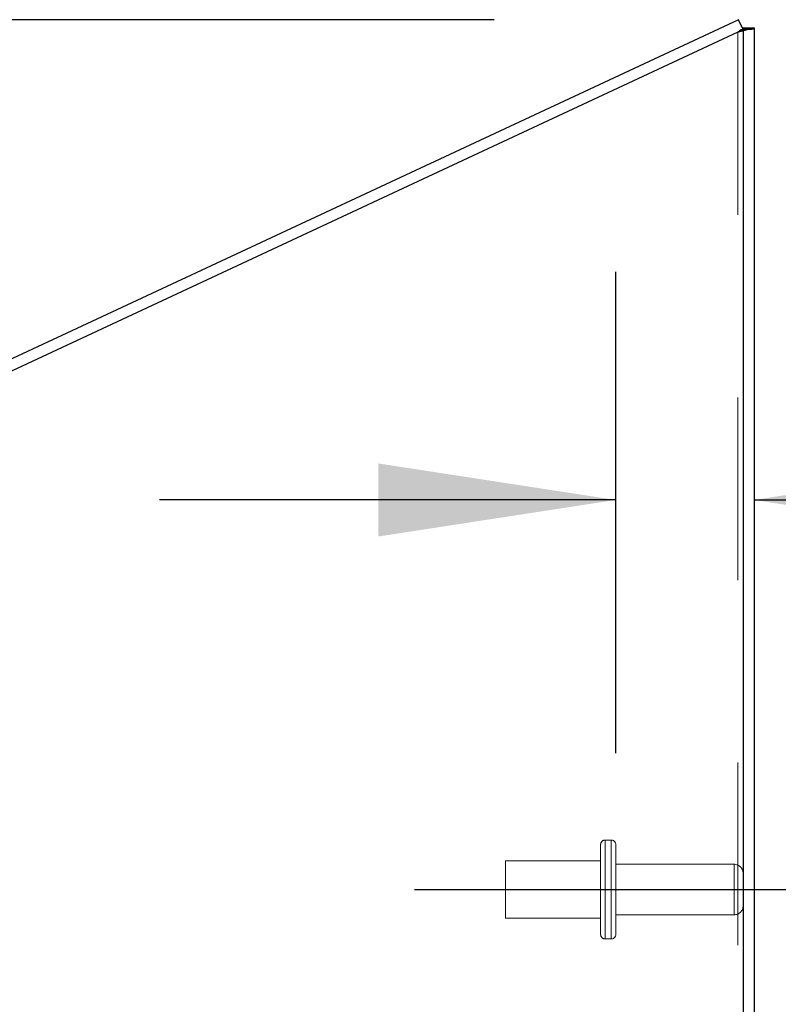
# Model space of a CAD drawing. Header units: inches. Extents: x 0.2 to 10.8, y 0.2 to 8.2.
# Tile 91 of 112: x 6.348 to 6.764, y 4.877 to 5.416. Entities that reach past the tile are written whole.
import ezdxf

# ---------------------------------------------------------------- set-up
doc = ezdxf.new("R2010")
doc.units = ezdxf.units.IN
doc.header["$MEASUREMENT"] = 0
doc.linetypes.add('CENTERX2', pattern=[0.8, 0.5, -0.1, 0.1, -0.1])
doc.linetypes.add('HIDDEN', pattern=[0.075, 0.05, -0.025])
doc.layers.add('CENTER', color=40, linetype='CENTERX2')
doc.layers.add('DIMENSIONS', color=140, linetype='Continuous')
doc.styles.add('SLDTEXTSTYLE0', font='TXT', dxfattribs={"width": 0.7})
doc.dimstyles.new('SLDDIMSTYLE5', dxfattribs={"dimtxt": 0.084961, "dimasz": 0.13, "dimexe": 0, "dimexo": 0.0625, "dimgap": 0.02124, "dimtad": 0, "dimtih": 1, "dimtoh": 1, "dimdec": 4, "dimlfac": 12, "dimzin": 12, "dimdsep": 46, "dimtxsty": 'SLDTEXTSTYLE0', "dimsah": 1, "dimcen": 0.09, "dimadec": 0, "dimazin": 3, "dimtfac": 1, "dimtdec": 0, "dimtofl": 0, "dimtmove": 0, "dimatfit": 3, "dimfxl": 0, "dimfrac": 2, "dimtolj": 1, "dimtzin": 12, "dimarcsym": 0})
doc.dimstyles.new('SLDDIMSTYLE6', dxfattribs={"dimtxt": 0.084961, "dimasz": 0.13, "dimexe": 0, "dimexo": 0.0625, "dimgap": 0.02124, "dimtad": 0, "dimtih": 1, "dimtoh": 1, "dimlfac": 12, "dimrnd": 1e-09, "dimdsep": 46, "dimtxsty": 'SLDTEXTSTYLE0', "dimsah": 1, "dimcen": 0.09, "dimadec": 0, "dimazin": 2, "dimtfac": 1, "dimtmove": 0, "dimatfit": 0, "dimfxl": 0, "dimfrac": 2, "dimtolj": 1, "dimtzin": 12, "dimarcsym": 0})

# ---------------------------------------------------------------- blocks, each defined once
blk = doc.blocks.new('_D_17')
at = {"layer": 'DIMENSIONS'}
blk.add_line((6.60817, 5.41599), (5.9568, 5.41599), dxfattribs=at)
for start, end in [(158.63135, 180), (205, 226.36865)]:
    blk.add_arc((6.74201, 5.41599), 0.6602, start, end, dxfattribs=at)
for points in [[(6.0818, 5.41599), (6.11433, 5.54344), (6.07452, 5.54732)], [(6.14366, 5.13698), (6.19256, 5.01488), (6.227, 5.03522)]]:
    blk.add_solid(points, dxfattribs=at)
at = {"layer": 'DIMENSIONS', "insert": (5.99499, 5.32087), "char_height": 0.083333, "attachment_point": 1, "style": 'SLDTEXTSTYLE0'}
blk.add_mtext('25°', dxfattribs=at)
blk = doc.blocks.new('_D_20')
at = {"layer": 'DIMENSIONS'}
for p, q in [((6.67479, 5.01425), (6.67479, 5.27799)), ((6.67479, 5.15299), (6.42479, 5.15299)), ((6.75054, 5.15299), (6.95465, 5.15299)), ((7.06978, 5.15299), (7.04125, 5.15299)), ((7.04125, 5.15299), (7.04125, 5.01796)), ((7.32225, 5.15299), (7.35078, 5.15299)), ((7.35078, 5.15299), (7.35078, 5.01796)), ((7.04125, 5.01796), (7.06978, 5.01796)), ((7.35078, 5.01796), (7.32225, 5.01796))]:
    blk.add_line(p, q, dxfattribs=at)
for points in [[(6.67479, 5.15299), (6.54479, 5.17299), (6.54479, 5.13299)], [(6.75054, 5.15299), (6.88054, 5.13299), (6.88054, 5.17299)]]:
    blk.add_solid(points, dxfattribs=at)
at = {"layer": 'DIMENSIONS', "char_height": 0.083333, "attachment_point": 1, "style": 'SLDTEXTSTYLE0'}
for s, insert in [('0.91', (7.06978, 5.27943)), ('23.1', (7.06978, 5.12538))]:
    blk.add_mtext(s, dxfattribs=dict(at, insert=insert))

msp = doc.modelspace()

# ---------------------------------------------------------------- linework, layer by layer
at = {"color": 7, "linetype": 'Continuous', "lineweight": 25}
for p, q in [((6.7420051, 5.4159949), (6.1118625, 5.1221546)), ((6.7445408, 5.4105571), (6.7420051, 5.4159949)), ((6.1119501, 5.1155752), (6.7445408, 5.4105571)), ((6.7445408, 5.4115104), (6.7505408, 5.4115104)), ((6.7445408, 5.4115104), (6.7445408, 5.4105571)), ((6.7445408, 5.4105571), (6.7445408, 3.1697457)), ((6.7505408, 5.4115104), (6.7505408, 3.1697457))]:
    msp.add_line(p, q, dxfattribs=at)
at = {"color": 7, "linetype": 'HIDDEN', "lineweight": 18}
for p, q in [((6.7415408, 5.4091582), (6.7415408, 3.1697457)), ((6.7415408, 5.4091582), (6.7415408, 3.1697457)), ((6.7432867, 5.4105571), (6.7467783, 5.4105571)), ((6.7445408, 5.4109271), (6.7505408, 5.4109271)), ((6.6722908, 4.9667457), (6.6689575, 4.9667457)), ((6.6689575, 4.9665974), (6.6689575, 4.9127274)), ((6.6689575, 4.9665974), (6.6689575, 4.9127274)), ((6.6722908, 4.9665974), (6.6722908, 4.9127274)), ((6.6722908, 4.9665974), (6.6722908, 4.9127274)), ((6.6664575, 4.9642457), (6.6664575, 4.9396624)), ((6.6747908, 4.9642457), (6.6747908, 4.9396624)), ((6.6143742, 4.9552874), (6.6143742, 4.9396624)), ((6.6664575, 4.9552874), (6.6143742, 4.9552874)), ((6.7395408, 4.9534957), (6.6747908, 4.9534957)), ((6.7395408, 4.9534571), (6.7395408, 4.9258678)), ((6.7395408, 4.9534571), (6.7395408, 4.9258678)), ((6.6143742, 4.9396624), (6.6143742, 4.9240374)), ((6.6664575, 4.9396624), (6.6664575, 4.9150791)), ((6.6747908, 4.9396624), (6.6747908, 4.9150791)), ((6.6143742, 4.9240374), (6.6664575, 4.9240374)), ((6.6747908, 4.9258291), (6.7395408, 4.9258291)), ((6.6689575, 4.9125791), (6.6722908, 4.9125791))]:
    msp.add_line(p, q, dxfattribs=at)
for centre, radius, start, end in [((6.6689575, 4.9642457), 0.0025, 90, 180), ((6.6722908, 4.9642457), 0.0025, 0, 90), ((6.7395408, 4.9484957), 0.005, 0, 90), ((6.7395408, 4.9308291), 0.005, 270, 0), ((6.6689575, 4.9150791), 0.0025, 180, 270), ((6.6722908, 4.9150791), 0.0025, 270, 0)]:
    msp.add_arc(centre, radius, start, end, dxfattribs=at)
for points, knots in [([(6.7415408, 5.4091582), (6.7424725, 5.4093913), (6.743404, 5.4096245), (6.7451783, 5.4100908), (6.7460207, 5.4103239), (6.7467783, 5.4105571)], [0, 0, 0, 0, 0.5, 0.5, 1, 1, 1, 1]), ([(6.7432867, 5.4105571), (6.7434694, 5.4105879), (6.7438348, 5.4106496), (6.744222, 5.4107373), (6.7443566, 5.4107942), (6.7444181, 5.4108202)], [0, 0, 0, 0, 0.35156139, 0.7031231, 1, 1, 1, 1]), ([(6.7467783, 5.4105571), (6.7479368, 5.4106187), (6.7488939, 5.4106804), (6.7501964, 5.4108037), (6.7505408, 5.4108654), (6.7505408, 5.4109271)], [0, 0, 0, 0, 0.5, 0.5, 1, 1, 1, 1])]:
    msp.add_open_spline(points, degree=3, knots=knots, dxfattribs=at)
msp.add_open_spline([(6.7432867, 5.4105571), (6.7427816, 5.4100908), (6.742162, 5.4096245), (6.7415408, 5.4091582)], degree=3, dxfattribs=at)
at = {"color": 7, "linetype": 'Continuous', "lineweight": 25}
msp.add_open_spline([(6.7444181, 5.4108202), (6.7444316, 5.410825), (6.7445312, 5.4108606), (6.7445364, 5.4108962), (6.7445408, 5.4109271)], degree=3, knots=[0, 0, 0, 0, 0.13460992, 1, 1, 1, 1], dxfattribs=at)
at = {"layer": 'CENTER'}
msp.add_line((6.5645522, 4.9396624), (6.7770586, 4.9396624), dxfattribs=at)

# ---------------------------------------------------------------- dimensions: what is measured, and where the dimension line sits
at = {"layer": 'DIMENSIONS'}
dim = msp.add_angular_dim_2l(base=(6.0932491, 5.5383948), line1=((6.6581724, 5.4159949), (6.7420051, 5.4159949)), line2=((6.1051869, 5.1190417), (6.7420051, 5.4159949)), dimstyle='SLDDIMSTYLE5', dxfattribs=at)
dim.commit()
dim.dimension.update_dxf_attribs({"geometry": '_D_17', "text_midpoint": (6.0957605, 5.2809612), "dimtype": 162})
dim = msp.add_linear_dim(base=(6.7505408, 5.1529884), p1=(6.6747908, 4.9642457), p2=(6.7505408, 5.4115104), dimstyle='SLDDIMSTYLE6', dxfattribs=at)
dim.commit()
dim.dimension.update_dxf_attribs({"geometry": '_D_20', "text_midpoint": (7.1960188, 5.1529884), "dimtype": 160})

doc.saveas('drawing.dxf')
